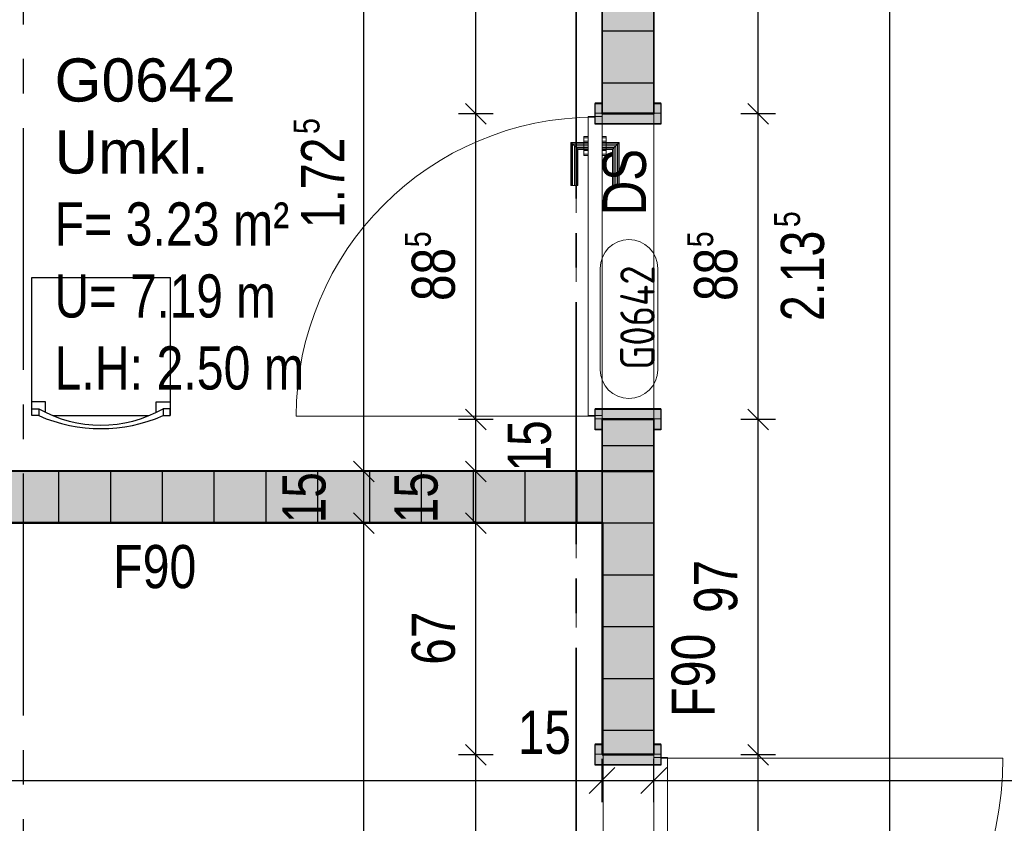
# Model space of a CAD drawing. Header units: metres. Extents: x 29.9 to 45.4, y 22.2 to 35.7.
# Tile 34 of 41: x 40.3 to 43.2, y 27.1 to 29.4. Entities that reach past the tile are written whole.
import ezdxf

# ---------------------------------------------------------------- set-up
doc = ezdxf.new("R2010")
doc.units = ezdxf.units.M
for name, pattern in [('_Rasterlinie_', [0.0075, 0.004, -0.001, 0.0015, -0.001]), ('IMPORT-STRICHPUNKT2_S5 _5_', [1, 0.7, -0.1, 0.1, -0.1]), ('IMPORT-VERDECKT2_S2 _5_', [0.55, 0.3, -0.25])]:
    doc.linetypes.add(name, pattern=pattern)
doc.layers.add('1233-X-Ref ARC-BTG_00_dwg', color=7, linetype='Continuous', lineweight=5, true_color=0x767676)
doc.layers.add('Tür', color=1, linetype='Continuous', lineweight=25, true_color=0xff0000)
for name, color, linetype, lineweight in [('A-DOOR', 7, 'Continuous', 9), ('A-FLOR', 7, 'Continuous', 9), ('A-WALL', 7, 'Continuous', 9), ('Achsen', 7, 'Continuous', 25), ('Möbel lose _GR relevant_', 7, 'IMPORT-VERDECKT2_S2 _5_', 25), ('Raumbeschriftung', 7, 'Continuous', 25), ('S-GRID', 7, 'Continuous', 5), ('Wand Trockenbau', 7, 'Continuous', 25)]:
    doc.layers.add(name, color=color, linetype=linetype, lineweight=lineweight)
doc.styles.add('Arial', font='arial.ttf', dxfattribs={"width": 0.8, "height": 0.125})
doc.styles.add('Arial_1', font='arial.ttf', dxfattribs={"width": 0.79, "height": 0.125})
doc.styles.add('Arial_11', font='arial.ttf', dxfattribs={"width": 0.76, "height": 0.125})
doc.styles.add('Arial_13', font='arial.ttf', dxfattribs={"width": 0.77, "height": 0.125})
doc.styles.add('Arial_14', font='arial.ttf', dxfattribs={"width": 0.79, "height": 0.075})
doc.styles.add('Arial_4', font='arial.ttf', dxfattribs={"height": 0.125})
doc.styles.add('ISOCP_1', font='isocp___.ttf', dxfattribs={"width": 0.91, "height": 0.1})

# ---------------------------------------------------------------- blocks, each defined once
blk = doc.blocks.new('Family - Trockenbauwand-2514169-OKFFB EG - G0641-Rö-für Ausschreibung')
at = {"layer": 'A-WALL', "lineweight": 35}
for p, q in [((1.873, 0.15), (0, 0.15)), ((0, 0.15), (0, 0)), ((1.873, 0), (1.873, 0.15)), ((0, 0), (1.873, 0))]:
    blk.add_line(p, q, dxfattribs=at)
blk = doc.blocks.new('DirectShape - GSKKBA-5M GG-- 000V21-260422-2514241-OKFFB EG - G0641-Rö-für Ausschreibung')
at = {"layer": 'A-DOOR'}
for p, q in [((0.8, 0.2387), (0.8, 0.24)), ((0.8, 0.24), (0.8, 0.2387)), ((0.925, 0.24), (0.8, 0.24)), ((0.8, 0.235), (0.8, 0.2387)), ((0.8, 0.2387), (0.8, 0.235)), ((0.9237, 0.2387), (0.8, 0.2387)), ((0.9237, 0.2387), (0.8, 0.2387)), ((0.8, 0.23), (0.8, 0.235)), ((0.8, 0.235), (0.8, 0.23)), ((0.92, 0.235), (0.8, 0.235)), ((0.92, 0.235), (0.8, 0.235)), ((0.8, 0.225), (0.8, 0.23)), ((0.8, 0.23), (0.8, 0.225)), ((0.8, 0.23), (0.915, 0.23)), ((0.915, 0.23), (0.8, 0.23)), ((0.91, 0.225), (0.915, 0.23)), ((0.915, 0.23), (0.91, 0.225)), ((0.92, 0.235), (0.915, 0.23)), ((0.915, 0.23), (0.92, 0.235)), ((0.915, 0.23), (0.915, 0.19)), ((0.915, 0.19), (0.915, 0.23)), ((0.9237, 0.2387), (0.92, 0.235)), ((0.92, 0.235), (0.9237, 0.2387)), ((0.92, 0.19), (0.92, 0.235)), ((0.92, 0.19), (0.92, 0.235)), ((0.925, 0.24), (0.9237, 0.2387)), ((0.9237, 0.2387), (0.925, 0.24)), ((0.9237, 0.19), (0.9237, 0.2387)), ((0.9237, 0.19), (0.9237, 0.2387)), ((0.925, 0.19), (0.925, 0.24)), ((0.8, 0.225), (0.8, 0.2213)), ((0.8, 0.2213), (0.8, 0.225)), ((0.91, 0.225), (0.8, 0.225)), ((0.91, 0.225), (0.8, 0.225)), ((0.8, 0.2213), (0.8, 0.22)), ((0.8, 0.22), (0.8, 0.2213)), ((0.9063, 0.2213), (0.8, 0.2213)), ((0.9063, 0.2213), (0.8, 0.2213)), ((0.905, 0.22), (0.8, 0.22)), ((0.8912, 0.2025), (0.8875, 0.2025)), ((0.8875, 0.2025), (0.8912, 0.2025)), ((0.8875, 0.2025), (0.8875, 0.19)), ((0.8912, 0.2025), (0.8875, 0.2025)), ((0.8875, 0.2025), (0.8912, 0.2025)), ((0.8875, 0.2025), (0.8875, 0.19)), ((0.9013, 0.2025), (0.8912, 0.2025)), ((0.8912, 0.2025), (0.9013, 0.2025)), ((0.8912, 0.2025), (0.8912, 0.19)), ((0.8912, 0.2025), (0.8912, 0.19)), ((0.9013, 0.2025), (0.8912, 0.2025)), ((0.8912, 0.2025), (0.9013, 0.2025)), ((0.8912, 0.2025), (0.8912, 0.19)), ((0.8912, 0.2025), (0.8912, 0.19)), ((0.915, 0.2025), (0.9013, 0.2025)), ((0.9013, 0.2025), (0.915, 0.2025)), ((0.9013, 0.2025), (0.9013, 0.19)), ((0.9013, 0.2025), (0.9013, 0.19)), ((0.915, 0.2025), (0.9013, 0.2025)), ((0.9013, 0.2025), (0.915, 0.2025)), ((0.9013, 0.2025), (0.9013, 0.19)), ((0.9013, 0.2025), (0.9013, 0.19)), ((0.905, 0.22), (0.9063, 0.2213)), ((0.9063, 0.2213), (0.905, 0.22)), ((0.905, 0.19), (0.905, 0.22)), ((0.9063, 0.2213), (0.91, 0.225)), ((0.91, 0.225), (0.9063, 0.2213)), ((0.9063, 0.19), (0.9063, 0.2213)), ((0.9063, 0.19), (0.9063, 0.2213)), ((0.91, 0.19), (0.91, 0.225)), ((0.91, 0.19), (0.91, 0.225)), ((0.9288, 0.2025), (0.915, 0.2025)), ((0.915, 0.2025), (0.9288, 0.2025)), ((0.915, 0.2025), (0.915, 0.19)), ((0.915, 0.2025), (0.915, 0.19)), ((0.9288, 0.2025), (0.915, 0.2025)), ((0.915, 0.2025), (0.9288, 0.2025)), ((0.915, 0.2025), (0.915, 0.19)), ((0.915, 0.2025), (0.915, 0.19)), ((0.9388, 0.2025), (0.9288, 0.2025)), ((0.9288, 0.2025), (0.9388, 0.2025)), ((0.9288, 0.2025), (0.9288, 0.19)), ((0.9288, 0.2025), (0.9288, 0.19)), ((0.9388, 0.2025), (0.9288, 0.2025)), ((0.9288, 0.2025), (0.9388, 0.2025)), ((0.9288, 0.2025), (0.9288, 0.19)), ((0.9288, 0.2025), (0.9288, 0.19)), ((0.9388, 0.2025), (0.9425, 0.2025)), ((0.9425, 0.2025), (0.9388, 0.2025)), ((0.9388, 0.19), (0.9388, 0.2025)), ((0.9388, 0.2025), (0.9388, 0.19)), ((0.9388, 0.2025), (0.9425, 0.2025)), ((0.9425, 0.2025), (0.9388, 0.2025)), ((0.9388, 0.19), (0.9388, 0.2025)), ((0.9388, 0.2025), (0.9388, 0.19)), ((0.9425, 0.2025), (0.9425, 0.19)), ((0.9425, 0.2025), (0.9425, 0.19)), ((1, 0.19), (0.01, 0.19)), ((0.01, 0.19), (0.01, 0.15)), ((0.01, 0.19), (0.01, 0.15)), ((1, 0.19), (0.01, 0.19)), ((0.8912, 0.19), (0.8875, 0.19)), ((0.8875, 0.19), (0.8912, 0.19)), ((0.8912, 0.19), (0.8875, 0.19)), ((0.8875, 0.19), (0.8912, 0.19)), ((0.9013, 0.19), (0.8912, 0.19)), ((0.8912, 0.19), (0.9013, 0.19)), ((0.9013, 0.19), (0.8912, 0.19)), ((0.8912, 0.19), (0.9013, 0.19)), ((0.915, 0.19), (0.9013, 0.19)), ((0.9013, 0.19), (0.915, 0.19)), ((0.915, 0.19), (0.9013, 0.19)), ((0.9013, 0.19), (0.915, 0.19)), ((0.9063, 0.19), (0.905, 0.19)), ((0.905, 0.19), (0.9063, 0.19)), ((0.91, 0.19), (0.9063, 0.19)), ((0.9063, 0.19), (0.91, 0.19)), ((0.915, 0.19), (0.91, 0.19)), ((0.91, 0.19), (0.915, 0.19)), ((0.92, 0.19), (0.915, 0.19)), ((0.915, 0.19), (0.92, 0.19)), ((0.9288, 0.19), (0.915, 0.19)), ((0.915, 0.19), (0.9288, 0.19)), ((0.9288, 0.19), (0.915, 0.19)), ((0.915, 0.19), (0.9288, 0.19)), ((0.92, 0.19), (0.9237, 0.19)), ((0.9237, 0.19), (0.92, 0.19)), ((0.9237, 0.19), (0.925, 0.19)), ((0.925, 0.19), (0.9237, 0.19)), ((0.9288, 0.19), (0.9388, 0.19)), ((0.9388, 0.19), (0.9288, 0.19)), ((0.9288, 0.19), (0.9388, 0.19)), ((0.9388, 0.19), (0.9288, 0.19)), ((0.9388, 0.19), (0.9425, 0.19)), ((0.9425, 0.19), (0.9388, 0.19)), ((0.9388, 0.19), (0.9425, 0.19)), ((0.9425, 0.19), (0.9388, 0.19)), ((1, 0.15), (1, 0.19)), ((1, 0.19), (1, 0.15)), ((0, 0.17), (-0.03, 0.17)), ((-0.03, 0.17), (-0.03, 0.15)), ((-0.03, 0.15), (-0.03, 0.17)), ((0, 0.17), (-0.03, 0.17)), ((-0.03, 0.15), (0, 0.15)), ((-0.03, 0.15), (0, 0.15)), ((0, 0.15), (0, 0.17)), ((0, 0.15), (0, 0.17)), ((0.03, 0.17), (0, 0.17)), ((0, 0.17), (0, -0.02)), ((0, 0.17), (0, -0.02)), ((0.03, 0.17), (0, 0.17)), ((0.01, 0.15), (1, 0.15)), ((0.01, 0.15), (1, 0.15)), ((0.03, -0.02), (0.03, 0.17)), ((0.03, 0.17), (0.03, -0.02)), ((0.8912, 0.15), (0.8875, 0.15)), ((0.8875, 0.15), (0.8912, 0.15)), ((0.8875, 0.15), (0.8875, 0.1375)), ((0.8912, 0.15), (0.8875, 0.15)), ((0.8875, 0.15), (0.8912, 0.15)), ((0.8875, 0.15), (0.8875, 0.1375)), ((0.9013, 0.15), (0.8912, 0.15)), ((0.8912, 0.15), (0.9013, 0.15)), ((0.8912, 0.15), (0.8912, 0.1375)), ((0.8912, 0.15), (0.8912, 0.1375)), ((0.9013, 0.15), (0.8912, 0.15)), ((0.8912, 0.15), (0.9013, 0.15)), ((0.8912, 0.15), (0.8912, 0.1375)), ((0.8912, 0.15), (0.8912, 0.1375)), ((0.915, 0.15), (0.9013, 0.15)), ((0.9013, 0.15), (0.915, 0.15)), ((0.9013, 0.15), (0.9013, 0.1375)), ((0.9013, 0.15), (0.9013, 0.1375)), ((0.915, 0.15), (0.9013, 0.15)), ((0.9013, 0.15), (0.915, 0.15)), ((0.9013, 0.15), (0.9013, 0.1375)), ((0.9013, 0.15), (0.9013, 0.1375)), ((0.9063, 0.15), (0.905, 0.15)), ((0.905, 0.15), (0.9063, 0.15)), ((0.905, 0.12), (0.905, 0.15)), ((0.91, 0.15), (0.9063, 0.15)), ((0.9063, 0.15), (0.91, 0.15)), ((0.9063, 0.1187), (0.9063, 0.15)), ((0.9063, 0.1187), (0.9063, 0.15)), ((0.91, 0.15), (0.915, 0.15)), ((0.915, 0.15), (0.91, 0.15)), ((0.91, 0.115), (0.91, 0.15)), ((0.91, 0.115), (0.91, 0.15)), ((0.9288, 0.15), (0.915, 0.15)), ((0.915, 0.15), (0.9288, 0.15)), ((0.915, 0.15), (0.915, 0.1375)), ((0.915, 0.15), (0.915, 0.1375)), ((0.9288, 0.15), (0.915, 0.15)), ((0.915, 0.15), (0.9288, 0.15)), ((0.915, 0.15), (0.915, 0.1375)), ((0.915, 0.15), (0.915, 0.1375)), ((0.915, 0.15), (0.92, 0.15)), ((0.92, 0.15), (0.915, 0.15)), ((0.915, 0.15), (0.915, 0.11)), ((0.915, 0.11), (0.915, 0.15)), ((0.92, 0.15), (0.9237, 0.15)), ((0.9237, 0.15), (0.92, 0.15)), ((0.92, 0.105), (0.92, 0.15)), ((0.92, 0.105), (0.92, 0.15)), ((0.9237, 0.15), (0.925, 0.15)), ((0.925, 0.15), (0.9237, 0.15)), ((0.9237, 0.1013), (0.9237, 0.15)), ((0.9237, 0.1013), (0.9237, 0.15)), ((0.925, 0.1), (0.925, 0.15)), ((0.9388, 0.15), (0.9288, 0.15)), ((0.9288, 0.15), (0.9388, 0.15)), ((0.9288, 0.15), (0.9288, 0.1375)), ((0.9288, 0.15), (0.9288, 0.1375)), ((0.9388, 0.15), (0.9288, 0.15)), ((0.9288, 0.15), (0.9388, 0.15)), ((0.9288, 0.15), (0.9288, 0.1375)), ((0.9288, 0.15), (0.9288, 0.1375)), ((0.9425, 0.15), (0.9388, 0.15)), ((0.9388, 0.15), (0.9425, 0.15)), ((0.9388, 0.1375), (0.9388, 0.15)), ((0.9388, 0.15), (0.9388, 0.1375)), ((0.9425, 0.15), (0.9388, 0.15)), ((0.9388, 0.15), (0.9425, 0.15)), ((0.9388, 0.1375), (0.9388, 0.15)), ((0.9388, 0.15), (0.9388, 0.1375)), ((0.9425, 0.15), (0.9425, 0.1375)), ((0.9425, 0.15), (0.9425, 0.1375)), ((1.01, 0.17), (0.98, 0.17)), ((0.98, 0.17), (0.98, -0.02)), ((0.98, 0.17), (0.98, -0.02)), ((1.01, 0.17), (0.98, 0.17)), ((1.04, 0.17), (1.01, 0.17)), ((1.01, 0.17), (1.01, 0.15)), ((1.01, 0.17), (1.01, 0.15)), ((1.04, 0.17), (1.01, 0.17)), ((1.01, -0.02), (1.01, 0.17)), ((1.01, 0.17), (1.01, -0.02)), ((1.01, 0.15), (1.04, 0.15)), ((1.01, 0.15), (1.04, 0.15)), ((1.04, 0.15), (1.04, 0.17)), ((1.04, 0.17), (1.04, 0.15)), ((0.8, 0.1187), (0.8, 0.12)), ((0.8, 0.12), (0.8, 0.1187)), ((0.8, 0.12), (0.905, 0.12)), ((0.8, 0.115), (0.8, 0.1187)), ((0.8, 0.1187), (0.8, 0.115)), ((0.8, 0.1187), (0.9063, 0.1187)), ((0.8, 0.1187), (0.9063, 0.1187)), ((0.8, 0.11), (0.8, 0.115)), ((0.8, 0.115), (0.8, 0.11)), ((0.8, 0.115), (0.91, 0.115)), ((0.8, 0.115), (0.91, 0.115)), ((0.8912, 0.1375), (0.8875, 0.1375)), ((0.8875, 0.1375), (0.8912, 0.1375)), ((0.8912, 0.1375), (0.8875, 0.1375)), ((0.8875, 0.1375), (0.8912, 0.1375)), ((0.9013, 0.1375), (0.8912, 0.1375)), ((0.8912, 0.1375), (0.9013, 0.1375)), ((0.9013, 0.1375), (0.8912, 0.1375)), ((0.8912, 0.1375), (0.9013, 0.1375)), ((0.915, 0.1375), (0.9013, 0.1375)), ((0.9013, 0.1375), (0.915, 0.1375)), ((0.915, 0.1375), (0.9013, 0.1375)), ((0.9013, 0.1375), (0.915, 0.1375)), ((0.9063, 0.1187), (0.905, 0.12)), ((0.905, 0.12), (0.9063, 0.1187)), ((0.91, 0.115), (0.9063, 0.1187)), ((0.9063, 0.1187), (0.91, 0.115)), ((0.915, 0.11), (0.91, 0.115)), ((0.91, 0.115), (0.915, 0.11)), ((0.9288, 0.1375), (0.915, 0.1375)), ((0.915, 0.1375), (0.9288, 0.1375)), ((0.9288, 0.1375), (0.915, 0.1375)), ((0.915, 0.1375), (0.9288, 0.1375)), ((0.9388, 0.1375), (0.9288, 0.1375)), ((0.9288, 0.1375), (0.9388, 0.1375)), ((0.9388, 0.1375), (0.9288, 0.1375)), ((0.9288, 0.1375), (0.9388, 0.1375)), ((0.9388, 0.1375), (0.9425, 0.1375)), ((0.9425, 0.1375), (0.9388, 0.1375)), ((0.9388, 0.1375), (0.9425, 0.1375)), ((0.9425, 0.1375), (0.9388, 0.1375)), ((0.8, 0.105), (0.8, 0.11)), ((0.8, 0.11), (0.8, 0.105)), ((0.915, 0.11), (0.8, 0.11)), ((0.8, 0.11), (0.915, 0.11)), ((0.8, 0.105), (0.8, 0.1013)), ((0.8, 0.1013), (0.8, 0.105)), ((0.8, 0.105), (0.92, 0.105)), ((0.8, 0.105), (0.92, 0.105)), ((0.8, 0.1013), (0.8, 0.1)), ((0.8, 0.1), (0.8, 0.1013)), ((0.8, 0.1013), (0.9237, 0.1013)), ((0.8, 0.1013), (0.9237, 0.1013)), ((0.8, 0.1), (0.925, 0.1)), ((0.915, 0.11), (0.92, 0.105)), ((0.92, 0.105), (0.915, 0.11)), ((0.92, 0.105), (0.9237, 0.1013)), ((0.9237, 0.1013), (0.92, 0.105)), ((0.9237, 0.1013), (0.925, 0.1)), ((0.925, 0.1), (0.9237, 0.1013)), ((0, 0), (-0.03, 0)), ((-0.03, 0), (-0.03, -0.02)), ((-0.03, -0.02), (-0.03, 0)), ((0, 0), (-0.03, 0)), ((0, -0.02), (0, 0)), ((0, -0.02), (0, 0)), ((1.04, 0), (1.01, 0)), ((1.01, 0), (1.01, -0.02)), ((1.01, 0), (1.01, -0.02)), ((1.04, 0), (1.01, 0)), ((1.04, -0.02), (1.04, 0)), ((-0.03, -0.02), (0, -0.02)), ((-0.03, -0.02), (0, -0.02)), ((0, -0.02), (0.03, -0.02)), ((0, -0.02), (0.03, -0.02)), ((0.98, -0.02), (1.01, -0.02)), ((0.98, -0.02), (1.01, -0.02)), ((1.01, -0.02), (1.04, -0.02)), ((1.01, -0.02), (1.04, -0.02)), ((1.04, 0), (1.04, -0.02))]:
    blk.add_line(p, q, dxfattribs=at)
blk = doc.blocks.new('DirectShape - G0643-2514242-OKFFB EG - G0641-Rö-für Ausschreibung')
blk.add_blockref('DirectShape - GSKKBA-5M GG-- 000V21-260422-2514241-OKFFB EG - G0641-Rö-für Ausschreibung', (0, 0))
blk = doc.blocks.new('Family - Trockenbauwand-2514969-OKFFB EG - G0641-Rö-für Ausschreibung')
at = {"layer": 'A-WALL', "lineweight": 35}
for p, q in [((0.82, 0.15), (0, 0.15)), ((0, 0.15), (0, 0)), ((0.82, 0), (0.82, 0.15)), ((0, 0), (0.82, 0))]:
    blk.add_line(p, q, dxfattribs=at)
blk = doc.blocks.new('Family - Trockenbauwand-2515077-OKFFB EG - G0641-Rö-für Ausschreibung')
at = {"layer": 'A-WALL', "lineweight": 35}
for p, q in [((0.689, 0.15), (0, 0.15)), ((0, 0.15), (0, 0)), ((0.689, 0), (0.689, 0.15)), ((1.574, 0.15), (1.574, 0)), ((1.724, 0.15), (1.574, 0.15)), ((1.724, 0), (1.724, 0.15)), ((0, 0), (0.689, 0)), ((1.574, 0), (1.724, 0))]:
    blk.add_line(p, q, dxfattribs=at)
blk = doc.blocks.new('Family - Innenausbau-2515431-OKFFB EG - G0641-Rö-für Ausschreibung')
at = {"layer": 'A-FLOR'}
for p, q in [((11.5, 20), (11.5, 12.4376)), ((11.5, 12.4376), (11.5, 20)), ((11.35, 18.685), (11.35, 17.8)), ((11.35, 17.8), (11.35, 18.685)), ((11.5, 18.685), (11.35, 18.685)), ((11.35, 18.685), (11.5, 18.685)), ((11.5, 17.8), (11.5, 18.685)), ((11.5, 18.685), (11.5, 17.8)), ((11.35, 17.8), (11.5, 17.8)), ((11.5, 17.8), (11.35, 17.8))]:
    blk.add_line(p, q, dxfattribs=at)
blk = doc.blocks.new('DirectShape - GSKKBA-5M GG-- 000V21-260422-2515535-OKFFB EG - G0641-Rö-für Ausschreibung')
at = {"layer": 'A-DOOR'}
for p, q in [((0.675, 0.2387), (0.675, 0.24)), ((0.675, 0.24), (0.675, 0.2387)), ((0.8, 0.24), (0.675, 0.24)), ((0.675, 0.235), (0.675, 0.2387)), ((0.675, 0.2387), (0.675, 0.235)), ((0.7987, 0.2387), (0.675, 0.2387)), ((0.7987, 0.2387), (0.675, 0.2387)), ((0.675, 0.23), (0.675, 0.235)), ((0.675, 0.235), (0.675, 0.23)), ((0.795, 0.235), (0.675, 0.235)), ((0.795, 0.235), (0.675, 0.235)), ((0.675, 0.225), (0.675, 0.23)), ((0.675, 0.23), (0.675, 0.225)), ((0.675, 0.23), (0.79, 0.23)), ((0.79, 0.23), (0.675, 0.23)), ((0.785, 0.225), (0.79, 0.23)), ((0.79, 0.23), (0.785, 0.225)), ((0.795, 0.235), (0.79, 0.23)), ((0.79, 0.23), (0.795, 0.235)), ((0.79, 0.23), (0.79, 0.19)), ((0.79, 0.19), (0.79, 0.23)), ((0.7987, 0.2387), (0.795, 0.235)), ((0.795, 0.235), (0.7987, 0.2387)), ((0.795, 0.19), (0.795, 0.235)), ((0.795, 0.19), (0.795, 0.235)), ((0.8, 0.24), (0.7987, 0.2387)), ((0.7987, 0.2387), (0.8, 0.24)), ((0.7987, 0.19), (0.7987, 0.2387)), ((0.7987, 0.19), (0.7987, 0.2387)), ((0.8, 0.19), (0.8, 0.24)), ((0.675, 0.225), (0.675, 0.2213)), ((0.675, 0.2213), (0.675, 0.225)), ((0.785, 0.225), (0.675, 0.225)), ((0.785, 0.225), (0.675, 0.225)), ((0.675, 0.2213), (0.675, 0.22)), ((0.675, 0.22), (0.675, 0.2213)), ((0.7813, 0.2213), (0.675, 0.2213)), ((0.7813, 0.2213), (0.675, 0.2213)), ((0.78, 0.22), (0.675, 0.22)), ((0.7662, 0.2025), (0.7625, 0.2025)), ((0.7625, 0.2025), (0.7662, 0.2025)), ((0.7625, 0.2025), (0.7625, 0.19)), ((0.7662, 0.2025), (0.7625, 0.2025)), ((0.7625, 0.2025), (0.7662, 0.2025)), ((0.7625, 0.2025), (0.7625, 0.19)), ((0.7762, 0.2025), (0.7662, 0.2025)), ((0.7662, 0.2025), (0.7762, 0.2025)), ((0.7662, 0.2025), (0.7662, 0.19)), ((0.7662, 0.2025), (0.7662, 0.19)), ((0.7762, 0.2025), (0.7662, 0.2025)), ((0.7662, 0.2025), (0.7762, 0.2025)), ((0.7662, 0.2025), (0.7662, 0.19)), ((0.7662, 0.2025), (0.7662, 0.19)), ((0.79, 0.2025), (0.7762, 0.2025)), ((0.7762, 0.2025), (0.79, 0.2025)), ((0.7762, 0.2025), (0.7762, 0.19)), ((0.7762, 0.2025), (0.7762, 0.19)), ((0.79, 0.2025), (0.7762, 0.2025)), ((0.7762, 0.2025), (0.79, 0.2025)), ((0.7762, 0.2025), (0.7762, 0.19)), ((0.7762, 0.2025), (0.7762, 0.19)), ((0.78, 0.22), (0.7813, 0.2213)), ((0.7813, 0.2213), (0.78, 0.22)), ((0.78, 0.19), (0.78, 0.22)), ((0.7813, 0.2213), (0.785, 0.225)), ((0.785, 0.225), (0.7813, 0.2213)), ((0.7813, 0.19), (0.7813, 0.2213)), ((0.7813, 0.19), (0.7813, 0.2213)), ((0.785, 0.19), (0.785, 0.225)), ((0.785, 0.19), (0.785, 0.225)), ((0.8037, 0.2025), (0.79, 0.2025)), ((0.79, 0.2025), (0.8037, 0.2025)), ((0.79, 0.2025), (0.79, 0.19)), ((0.79, 0.2025), (0.79, 0.19)), ((0.8037, 0.2025), (0.79, 0.2025)), ((0.79, 0.2025), (0.8037, 0.2025)), ((0.79, 0.2025), (0.79, 0.19)), ((0.79, 0.2025), (0.79, 0.19)), ((0.8138, 0.2025), (0.8037, 0.2025)), ((0.8037, 0.2025), (0.8138, 0.2025)), ((0.8037, 0.2025), (0.8037, 0.19)), ((0.8037, 0.2025), (0.8037, 0.19)), ((0.8138, 0.2025), (0.8037, 0.2025)), ((0.8037, 0.2025), (0.8138, 0.2025)), ((0.8037, 0.2025), (0.8037, 0.19)), ((0.8037, 0.2025), (0.8037, 0.19)), ((0.8138, 0.2025), (0.8175, 0.2025)), ((0.8175, 0.2025), (0.8138, 0.2025)), ((0.8138, 0.19), (0.8138, 0.2025)), ((0.8138, 0.2025), (0.8138, 0.19)), ((0.8138, 0.2025), (0.8175, 0.2025)), ((0.8175, 0.2025), (0.8138, 0.2025)), ((0.8138, 0.19), (0.8138, 0.2025)), ((0.8138, 0.2025), (0.8138, 0.19)), ((0.8175, 0.2025), (0.8175, 0.19)), ((0.8175, 0.2025), (0.8175, 0.19)), ((0.875, 0.19), (0.01, 0.19)), ((0.01, 0.19), (0.01, 0.15)), ((0.01, 0.19), (0.01, 0.15)), ((0.875, 0.19), (0.01, 0.19)), ((0.7662, 0.19), (0.7625, 0.19)), ((0.7625, 0.19), (0.7662, 0.19)), ((0.7662, 0.19), (0.7625, 0.19)), ((0.7625, 0.19), (0.7662, 0.19)), ((0.7762, 0.19), (0.7662, 0.19)), ((0.7662, 0.19), (0.7762, 0.19)), ((0.7762, 0.19), (0.7662, 0.19)), ((0.7662, 0.19), (0.7762, 0.19)), ((0.79, 0.19), (0.7762, 0.19)), ((0.7762, 0.19), (0.79, 0.19)), ((0.79, 0.19), (0.7762, 0.19)), ((0.7762, 0.19), (0.79, 0.19)), ((0.7813, 0.19), (0.78, 0.19)), ((0.78, 0.19), (0.7813, 0.19)), ((0.785, 0.19), (0.7813, 0.19)), ((0.7813, 0.19), (0.785, 0.19)), ((0.79, 0.19), (0.785, 0.19)), ((0.785, 0.19), (0.79, 0.19)), ((0.795, 0.19), (0.79, 0.19)), ((0.79, 0.19), (0.795, 0.19)), ((0.8037, 0.19), (0.79, 0.19)), ((0.79, 0.19), (0.8037, 0.19)), ((0.8037, 0.19), (0.79, 0.19)), ((0.79, 0.19), (0.8037, 0.19)), ((0.795, 0.19), (0.7987, 0.19)), ((0.7987, 0.19), (0.795, 0.19)), ((0.7987, 0.19), (0.8, 0.19)), ((0.8, 0.19), (0.7987, 0.19)), ((0.8037, 0.19), (0.8138, 0.19)), ((0.8138, 0.19), (0.8037, 0.19)), ((0.8037, 0.19), (0.8138, 0.19)), ((0.8138, 0.19), (0.8037, 0.19)), ((0.8138, 0.19), (0.8175, 0.19)), ((0.8175, 0.19), (0.8138, 0.19)), ((0.8138, 0.19), (0.8175, 0.19)), ((0.8175, 0.19), (0.8138, 0.19)), ((0.875, 0.15), (0.875, 0.19)), ((0.875, 0.19), (0.875, 0.15)), ((0, 0.17), (-0.03, 0.17)), ((-0.03, 0.17), (-0.03, 0.15)), ((-0.03, 0.15), (-0.03, 0.17)), ((0, 0.17), (-0.03, 0.17)), ((-0.03, 0.15), (0, 0.15)), ((-0.03, 0.15), (0, 0.15)), ((0.03, 0.17), (0, 0.17)), ((0, 0.17), (0, -0.02)), ((0, 0.17), (0, -0.02)), ((0.03, 0.17), (0, 0.17)), ((0, 0.15), (0, 0.17)), ((0, 0.15), (0, 0.17)), ((0.01, 0.15), (0.875, 0.15)), ((0.01, 0.15), (0.875, 0.15)), ((0.03, -0.02), (0.03, 0.17)), ((0.03, 0.17), (0.03, -0.02)), ((0.7662, 0.15), (0.7625, 0.15)), ((0.7625, 0.15), (0.7662, 0.15)), ((0.7625, 0.15), (0.7625, 0.1375)), ((0.7662, 0.15), (0.7625, 0.15)), ((0.7625, 0.15), (0.7662, 0.15)), ((0.7625, 0.15), (0.7625, 0.1375)), ((0.7762, 0.15), (0.7662, 0.15)), ((0.7662, 0.15), (0.7762, 0.15)), ((0.7662, 0.15), (0.7662, 0.1375)), ((0.7662, 0.15), (0.7662, 0.1375)), ((0.7762, 0.15), (0.7662, 0.15)), ((0.7662, 0.15), (0.7762, 0.15)), ((0.7662, 0.15), (0.7662, 0.1375)), ((0.7662, 0.15), (0.7662, 0.1375)), ((0.79, 0.15), (0.7762, 0.15)), ((0.7762, 0.15), (0.79, 0.15)), ((0.7762, 0.15), (0.7762, 0.1375)), ((0.7762, 0.15), (0.7762, 0.1375)), ((0.79, 0.15), (0.7762, 0.15)), ((0.7762, 0.15), (0.79, 0.15)), ((0.7762, 0.15), (0.7762, 0.1375)), ((0.7762, 0.15), (0.7762, 0.1375)), ((0.7813, 0.15), (0.78, 0.15)), ((0.78, 0.15), (0.7813, 0.15)), ((0.78, 0.12), (0.78, 0.15)), ((0.785, 0.15), (0.7813, 0.15)), ((0.7813, 0.15), (0.785, 0.15)), ((0.7813, 0.1187), (0.7813, 0.15)), ((0.7813, 0.1187), (0.7813, 0.15)), ((0.785, 0.15), (0.79, 0.15)), ((0.79, 0.15), (0.785, 0.15)), ((0.785, 0.115), (0.785, 0.15)), ((0.785, 0.115), (0.785, 0.15)), ((0.8037, 0.15), (0.79, 0.15)), ((0.79, 0.15), (0.8037, 0.15)), ((0.79, 0.15), (0.79, 0.1375)), ((0.79, 0.15), (0.79, 0.1375)), ((0.8037, 0.15), (0.79, 0.15)), ((0.79, 0.15), (0.8037, 0.15)), ((0.79, 0.15), (0.79, 0.1375)), ((0.79, 0.15), (0.79, 0.1375)), ((0.79, 0.15), (0.795, 0.15)), ((0.795, 0.15), (0.79, 0.15)), ((0.79, 0.15), (0.79, 0.11)), ((0.79, 0.11), (0.79, 0.15)), ((0.795, 0.15), (0.7987, 0.15)), ((0.7987, 0.15), (0.795, 0.15)), ((0.795, 0.105), (0.795, 0.15)), ((0.795, 0.105), (0.795, 0.15)), ((0.7987, 0.15), (0.8, 0.15)), ((0.8, 0.15), (0.7987, 0.15)), ((0.7987, 0.1013), (0.7987, 0.15)), ((0.7987, 0.1013), (0.7987, 0.15)), ((0.8, 0.1), (0.8, 0.15)), ((0.8138, 0.15), (0.8037, 0.15)), ((0.8037, 0.15), (0.8138, 0.15)), ((0.8037, 0.15), (0.8037, 0.1375)), ((0.8037, 0.15), (0.8037, 0.1375)), ((0.8138, 0.15), (0.8037, 0.15)), ((0.8037, 0.15), (0.8138, 0.15)), ((0.8037, 0.15), (0.8037, 0.1375)), ((0.8037, 0.15), (0.8037, 0.1375)), ((0.8175, 0.15), (0.8138, 0.15)), ((0.8138, 0.15), (0.8175, 0.15)), ((0.8138, 0.1375), (0.8138, 0.15)), ((0.8138, 0.15), (0.8138, 0.1375)), ((0.8175, 0.15), (0.8138, 0.15)), ((0.8138, 0.15), (0.8175, 0.15)), ((0.8138, 0.1375), (0.8138, 0.15)), ((0.8138, 0.15), (0.8138, 0.1375)), ((0.8175, 0.15), (0.8175, 0.1375)), ((0.8175, 0.15), (0.8175, 0.1375)), ((0.885, 0.17), (0.855, 0.17)), ((0.855, 0.17), (0.855, -0.02)), ((0.855, 0.17), (0.855, -0.02)), ((0.885, 0.17), (0.855, 0.17)), ((0.915, 0.17), (0.885, 0.17)), ((0.885, 0.17), (0.885, 0.15)), ((0.885, 0.17), (0.885, 0.15)), ((0.915, 0.17), (0.885, 0.17)), ((0.885, -0.02), (0.885, 0.17)), ((0.885, 0.17), (0.885, -0.02)), ((0.885, 0.15), (0.915, 0.15)), ((0.885, 0.15), (0.915, 0.15)), ((0.915, 0.15), (0.915, 0.17)), ((0.915, 0.17), (0.915, 0.15)), ((0.675, 0.1187), (0.675, 0.12)), ((0.675, 0.12), (0.675, 0.1187)), ((0.675, 0.12), (0.78, 0.12)), ((0.675, 0.115), (0.675, 0.1187)), ((0.675, 0.1187), (0.675, 0.115)), ((0.675, 0.1187), (0.7813, 0.1187)), ((0.675, 0.1187), (0.7813, 0.1187)), ((0.675, 0.11), (0.675, 0.115)), ((0.675, 0.115), (0.675, 0.11)), ((0.675, 0.115), (0.785, 0.115)), ((0.675, 0.115), (0.785, 0.115)), ((0.7662, 0.1375), (0.7625, 0.1375)), ((0.7625, 0.1375), (0.7662, 0.1375)), ((0.7662, 0.1375), (0.7625, 0.1375)), ((0.7625, 0.1375), (0.7662, 0.1375)), ((0.7762, 0.1375), (0.7662, 0.1375)), ((0.7662, 0.1375), (0.7762, 0.1375)), ((0.7762, 0.1375), (0.7662, 0.1375)), ((0.7662, 0.1375), (0.7762, 0.1375)), ((0.79, 0.1375), (0.7762, 0.1375)), ((0.7762, 0.1375), (0.79, 0.1375)), ((0.79, 0.1375), (0.7762, 0.1375)), ((0.7762, 0.1375), (0.79, 0.1375)), ((0.7813, 0.1187), (0.78, 0.12)), ((0.78, 0.12), (0.7813, 0.1187)), ((0.785, 0.115), (0.7813, 0.1187)), ((0.7813, 0.1187), (0.785, 0.115)), ((0.79, 0.11), (0.785, 0.115)), ((0.785, 0.115), (0.79, 0.11)), ((0.8037, 0.1375), (0.79, 0.1375)), ((0.79, 0.1375), (0.8037, 0.1375)), ((0.8037, 0.1375), (0.79, 0.1375)), ((0.79, 0.1375), (0.8037, 0.1375)), ((0.8138, 0.1375), (0.8037, 0.1375)), ((0.8037, 0.1375), (0.8138, 0.1375)), ((0.8138, 0.1375), (0.8037, 0.1375)), ((0.8037, 0.1375), (0.8138, 0.1375)), ((0.8138, 0.1375), (0.8175, 0.1375)), ((0.8175, 0.1375), (0.8138, 0.1375)), ((0.8138, 0.1375), (0.8175, 0.1375)), ((0.8175, 0.1375), (0.8138, 0.1375)), ((0.675, 0.105), (0.675, 0.11)), ((0.675, 0.11), (0.675, 0.105)), ((0.79, 0.11), (0.675, 0.11)), ((0.675, 0.11), (0.79, 0.11)), ((0.675, 0.105), (0.675, 0.1013)), ((0.675, 0.1013), (0.675, 0.105)), ((0.675, 0.105), (0.795, 0.105)), ((0.675, 0.105), (0.795, 0.105)), ((0.675, 0.1013), (0.675, 0.1)), ((0.675, 0.1), (0.675, 0.1013)), ((0.675, 0.1013), (0.7987, 0.1013)), ((0.675, 0.1013), (0.7987, 0.1013)), ((0.675, 0.1), (0.8, 0.1)), ((0.79, 0.11), (0.795, 0.105)), ((0.795, 0.105), (0.79, 0.11)), ((0.795, 0.105), (0.7987, 0.1013)), ((0.7987, 0.1013), (0.795, 0.105)), ((0.7987, 0.1013), (0.8, 0.1)), ((0.8, 0.1), (0.7987, 0.1013)), ((0, 0), (-0.03, 0)), ((-0.03, 0), (-0.03, -0.02)), ((-0.03, -0.02), (-0.03, 0)), ((0, 0), (-0.03, 0)), ((0, -0.02), (0, 0)), ((0, -0.02), (0, 0)), ((0.915, 0), (0.885, 0)), ((0.885, 0), (0.885, -0.02)), ((0.885, 0), (0.885, -0.02)), ((0.915, 0), (0.885, 0)), ((0.915, -0.02), (0.915, 0)), ((-0.03, -0.02), (0, -0.02)), ((-0.03, -0.02), (0, -0.02)), ((0, -0.02), (0.03, -0.02)), ((0, -0.02), (0.03, -0.02)), ((0.855, -0.02), (0.885, -0.02)), ((0.855, -0.02), (0.885, -0.02)), ((0.885, -0.02), (0.915, -0.02)), ((0.885, -0.02), (0.915, -0.02)), ((0.915, 0), (0.915, -0.02))]:
    blk.add_line(p, q, dxfattribs=at)
blk = doc.blocks.new('DirectShape - G0642-2515536-OKFFB EG - G0641-Rö-für Ausschreibung')
blk.add_blockref('DirectShape - GSKKBA-5M GG-- 000V21-260422-2515535-OKFFB EG - G0641-Rö-für Ausschreibung', (0, 0))
blk = doc.blocks.new('Family - Innenausbau-2515899-OKFFB EG - G0641-Rö-für Ausschreibung')
at = {"layer": 'A-FLOR'}
for p, q in [((3.7538, 2.35), (0, 2.35)), ((0, 2.35), (3.7538, 2.35)), ((3.7538, 0.125), (3.7538, 2.35)), ((3.7538, 2.35), (3.7538, 0.125))]:
    blk.add_line(p, q, dxfattribs=at)
blk = doc.blocks.new('Family - Innenausbau-2516266-OKFFB EG - G0641-Rö-für Ausschreibung')
at = {"layer": 'A-FLOR'}
for p, q in [((0.148, 1.876), (0.148, 1.724)), ((0.148, 1.724), (0.148, 1.876)), ((1.033, 1.876), (0.148, 1.876)), ((0.148, 1.876), (1.033, 1.876)), ((1.033, 1.724), (1.033, 1.876)), ((1.033, 1.876), (1.033, 1.724)), ((1.873, 1.724), (0, 1.724)), ((0, 1.724), (1.873, 1.724)), ((0, 1.724), (0, 0)), ((0, 0), (0, 1.724)), ((0.148, 1.724), (1.033, 1.724)), ((1.033, 1.724), (0.148, 1.724)), ((1.873, 0), (1.873, 1.724)), ((1.873, 1.724), (1.873, 0)), ((0, 0), (1.873, 0)), ((1.873, 0), (0, 0))]:
    blk.add_line(p, q, dxfattribs=at)
blk = doc.blocks.new('GSKKBA-5M GG-- 000V21-260422_ifc-1-OKFFB EG - G0641-Rö-für Ausschreibung')
at = {"layer": 'A-DOOR', "lineweight": 9}
for name, p, rotation in [('DirectShape - G0642-2515536-OKFFB EG - G0641-Rö-für Ausschreibung', (42.175, 28.225), 90), ('DirectShape - G0643-2514242-OKFFB EG - G0641-Rö-für Ausschreibung', (42.025, 27.255), 270)]:
    blk.add_blockref(name, p, dxfattribs=dict(at, rotation=rotation))
at = {"layer": 'A-FLOR', "lineweight": 9}
for name, p in [('Family - Innenausbau-2515431-OKFFB EG - G0641-Rö-für Ausschreibung', (30.675, 10.425)), ('Family - Innenausbau-2516266-OKFFB EG - G0641-Rö-für Ausschreibung', (40.152, 28.075)), ('Family - Innenausbau-2515899-OKFFB EG - G0641-Rö-für Ausschreibung', (38.275, 25.575))]:
    blk.add_blockref(name, p, dxfattribs=at)
at = {"layer": 'A-WALL', "lineweight": 9, "rotation": 270}
for name, p in [('Family - Trockenbauwand-2515077-OKFFB EG - G0641-Rö-für Ausschreibung', (42.025, 29.799)), ('Family - Trockenbauwand-2514969-OKFFB EG - G0641-Rö-für Ausschreibung', (42.025, 28.075))]:
    blk.add_blockref(name, p, dxfattribs=at)
at = {"layer": 'A-WALL', "lineweight": 9}
blk.add_blockref('Family - Trockenbauwand-2514169-OKFFB EG - G0641-Rö-für Ausschreibung', (40.152, 27.925), dxfattribs=at)
blk = doc.blocks.new('1233-X-Ref ARC-BTG_00_dwg-10239373-OKFFB EG - G0641-Rö-für Ausschreibung')
at = {"layer": 'Tür', "lineweight": 9}
for points in [[(66.0036, 34.3387), (66.0036, 34.3987), (65.9836, 34.3987), (65.9836, 34.3687), (65.8336, 34.3687), (65.8336, 34.3987), (65.8136, 34.3987), (65.8136, 34.3387)], [(65.9836, 33.4537), (66.0036, 33.4537), (66.0036, 33.5137), (65.8136, 33.5137), (65.8136, 33.4537), (65.8336, 33.4537), (65.8336, 33.4837), (65.9836, 33.4837)], [(66.0036, 32.4837), (66.0036, 32.5437), (65.9836, 32.5437), (65.9836, 32.5137), (65.8336, 32.5137), (65.8336, 32.5437), (65.8136, 32.5437), (65.8136, 32.4837)]]:
    blk.add_hatch(color=7, dxfattribs=at).paths.add_polyline_path(points)
at = {"layer": 'Wand Trockenbau', "lineweight": 9, "true_color": 0x7f7f00}
h = blk.add_hatch(color=56, dxfattribs=at)
h.paths.add_polyline_path([(65.9836, 33.3337), (65.9836, 33.4837), (65.8336, 33.4837), (65.8336, 33.3337)])
h.paths.add_polyline_path([(65.8336, 34.3687), (65.9836, 34.3687), (65.9836, 35.0577), (65.8336, 35.0577)])
at = {"layer": 'Wand Trockenbau', "lineweight": 9, "true_color": 0xff7f7f}
blk.add_hatch(color=11, dxfattribs=at).paths.add_polyline_path([(63.9606, 33.1837), (65.8336, 33.1837), (65.8336, 33.3337), (63.9606, 33.3337)])
h = blk.add_hatch(color=11, dxfattribs=at)
h.paths.add_polyline_path([(65.9836, 30.5587), (65.9836, 31.5037), (65.8336, 31.5037), (65.8336, 30.9587), (65.9586, 30.9587), (65.9586, 30.5587)])
h.paths.add_polyline_path([(65.9836, 32.5137), (65.9836, 33.3337), (65.8336, 33.3337), (65.8336, 32.5137)])
at = {"layer": '1233-X-Ref ARC-BTG_00_dwg', "color": 7, "linetype": 'IMPORT-STRICHPUNKT2_S5 _5_', "lineweight": 25}
blk.add_line((64.1586, 40.3273), (64.1586, 28.1233), dxfattribs=at)
at = {"layer": '1233-X-Ref ARC-BTG_00_dwg', "color": 7, "lineweight": 25}
for p, q in [((65.4983, 34.3387), (65.4383, 34.3987)), ((66.3155, 34.3387), (66.2555, 34.3987)), ((65.4983, 33.4537), (65.4383, 33.5137)), ((66.3155, 33.4537), (66.2555, 33.5137)), ((65.174, 33.3037), (65.114, 33.3637)), ((65.4983, 33.3037), (65.4383, 33.3637)), ((65.174, 33.1537), (65.114, 33.2137)), ((65.4983, 33.1537), (65.4383, 33.2137)), ((65.4983, 32.4837), (65.4383, 32.5437)), ((66.3155, 32.4837), (66.2555, 32.5437)), ((65.7961, 32.4018), (65.8711, 32.4768)), ((65.9461, 32.4018), (66.0211, 32.4768))]:
    blk.add_line(p, q, dxfattribs=at)
at = {"layer": '1233-X-Ref ARC-BTG_00_dwg', "color": 7, "lineweight": 9}
for p, q in [((65.8281, 33.9213), (65.8281, 33.628)), ((65.9947, 33.9213), (65.9947, 33.628))]:
    blk.add_line(p, q, dxfattribs=at)
at = {"layer": '1233-X-Ref ARC-BTG_00_dwg', "color": 7, "lineweight": 25, "flags": 128}
for points in [[(65.144, 28.1233), (65.144, 28.1837), (65.144, 28.3337), (65.144, 30.6837), (65.144, 30.8337), (65.144, 33.1837), (65.144, 33.3337), (65.144, 35.0577), (65.144, 35.2097), (65.144, 38.3325), (65.144, 38.4845), (65.144, 40.0577), (65.144, 40.2097), (65.144, 40.3273)], [(65.4683, 31.5037), (65.4683, 32.5137), (65.4683, 33.1837), (65.4683, 33.3337), (65.4683, 33.4837), (65.4683, 34.3687), (65.4683, 35.0577), (65.4683, 35.2097), (65.4683, 36.5087), (65.4683, 37.8937), (65.4683, 38.0587), (65.4683, 38.3325), (65.4683, 38.4845), (65.4683, 38.8977), (65.4683, 39.9077), (65.4683, 40.0577), (65.4683, 40.2097), (65.4683, 40.3273)], [(66.2855, 28.1233), (66.2855, 28.9651), (66.2855, 29.9751), (66.2855, 31.5037), (66.2855, 32.5137), (66.2855, 33.4837), (66.2855, 34.3687), (66.2855, 35.6837), (66.2855, 35.8337), (66.2855, 36.5087), (66.2855, 37.8937), (66.2855, 38.8977), (66.2855, 39.9077), (66.2855, 40.3273)], [(66.6664, 28.1233), (66.6664, 35.6837), (66.6664, 35.8337), (66.6664, 40.3273)], [(65.5183, 34.3687), (65.4683, 34.3687), (65.4183, 34.3687)], [(66.3355, 34.3687), (66.2855, 34.3687), (66.2355, 34.3687)], [(65.5183, 33.4837), (65.4683, 33.4837), (65.4183, 33.4837)], [(66.3355, 33.4837), (66.2855, 33.4837), (66.2355, 33.4837)], [(65.194, 33.3337), (65.144, 33.3337), (65.094, 33.3337)], [(65.5183, 33.3337), (65.4683, 33.3337), (65.4183, 33.3337)], [(65.194, 33.1837), (65.144, 33.1837), (65.094, 33.1837)], [(65.5183, 33.1837), (65.4683, 33.1837), (65.4183, 33.1837)], [(65.5183, 32.5137), (65.4683, 32.5137), (65.4183, 32.5137)], [(65.8336, 32.3768), (65.8336, 32.4393), (65.8336, 32.5018)], [(65.9836, 32.3768), (65.9836, 32.4393), (65.9836, 32.5018)], [(66.3355, 32.5137), (66.2855, 32.5137), (66.2355, 32.5137)], [(54.3947, 32.4393), (54.5844, 32.4393), (54.7344, 32.4393), (57.7844, 32.4393), (59.2836, 32.4393), (59.4336, 32.4393), (61.9336, 32.4393), (62.0836, 32.4393), (65.8336, 32.4393), (65.9836, 32.4393), (68.2836, 32.4393), (68.4336, 32.4393), (68.5929, 32.4393)]]:
    blk.add_lwpolyline(points, dxfattribs=at)
at = {"layer": '1233-X-Ref ARC-BTG_00_dwg', "color": 7, "lineweight": 9}
for centre, start, end in [((65.9114, 33.9213), 0, 180), ((65.9114, 33.628), 180, 0)]:
    blk.add_arc(centre, 0.0833, start, end, dxfattribs=at)
at = {"layer": 'Achsen', "linetype": 'IMPORT-STRICHPUNKT2_S5 _5_', "lineweight": 35}
blk.add_line((65.7586, 28.1233), (65.7586, 40.3273), dxfattribs=at)
at = {"layer": 'Möbel lose _GR relevant_', "color": 6, "linetype": 'Continuous', "true_color": 0xff00ff}
blk.add_line((64.2443, 33.495), (64.5224, 33.495), dxfattribs=at)
at = {"layer": 'Möbel lose _GR relevant_', "color": 6, "linetype": 'Continuous', "true_color": 0xff00ff, "flags": 128}
for points in [[(64.1834, 33.495), (64.1834, 33.5151), (64.2034, 33.5151), (64.2034, 33.495), (64.1834, 33.495), (64.1834, 33.895), (64.5834, 33.895), (64.5834, 33.495), (64.5834, 33.5151), (64.5634, 33.5151), (64.5634, 33.495), (64.5834, 33.495)], [(64.2234, 33.5045), (64.2234, 33.5351), (64.1834, 33.5351)], [(64.5434, 33.5045), (64.5434, 33.5351), (64.5834, 33.5351)]]:
    blk.add_lwpolyline(points, dxfattribs=at)
at = {"layer": 'Möbel lose _GR relevant_', "color": 6, "linetype": 'Continuous', "true_color": 0xff00ff}
for centre, radius, start, end in [((64.3834, 33.8322), 0.3647, 240.4204, 299.575), ((64.3834, 33.908), 0.4505, 246.4498, 293.5502)]:
    blk.add_arc(centre, radius, start, end, dxfattribs=at)
at = {"layer": 'Tür', "color": 7, "lineweight": 9}
for p, q in [((65.8136, 33.4937), (64.9486, 33.4937)), ((66.0036, 32.5037), (66.9936, 32.5037))]:
    blk.add_line(p, q, dxfattribs=at)
at = {"layer": 'Tür', "color": 7, "flags": 128}
for points in [[(65.9086, 34.3387), (65.8136, 34.3387), (65.8136, 34.3987), (65.8336, 34.3987), (65.8336, 34.3687), (65.9836, 34.3687), (65.9836, 34.3987), (66.0036, 34.3987), (66.0036, 34.3387)], [(65.9086, 33.4837), (65.8336, 33.4837), (65.8336, 33.4537), (65.8136, 33.4537), (65.8136, 33.5137), (66.0036, 33.5137), (66.0036, 33.4537), (65.9836, 33.4537), (65.9836, 33.4837)], [(65.9086, 32.5137), (65.9836, 32.5137), (65.9836, 32.5437), (66.0036, 32.5437), (66.0036, 32.4837), (65.8136, 32.4837), (65.8136, 32.5437), (65.8336, 32.5437), (65.8336, 32.5137)]]:
    blk.add_lwpolyline(points, close=True, dxfattribs=at)
at = {"layer": 'Tür', "color": 7, "lineweight": 9}
for centre, radius, start, end in [((65.8136, 33.4937), 0.865, 90, 180), ((66.0036, 32.5037), 0.99, 270, 0)]:
    blk.add_arc(centre, radius, start, end, dxfattribs=at)
at = {"layer": 'Wand Trockenbau'}
for p, q in [((64.2606, 33.3337), (64.2606, 33.1837)), ((64.4106, 33.3337), (64.4106, 33.1837)), ((64.5606, 33.3337), (64.5606, 33.1837)), ((64.7106, 33.3337), (64.7106, 33.1837)), ((64.8606, 33.3337), (64.8606, 33.1837)), ((65.0106, 33.3337), (65.0106, 33.1837)), ((65.1606, 33.3337), (65.1606, 33.1837)), ((65.3106, 33.3337), (65.3106, 33.1837)), ((65.4606, 33.3337), (65.4606, 33.1837)), ((65.6106, 33.3337), (65.6106, 33.1837)), ((65.7606, 33.3337), (65.7606, 33.1837))]:
    blk.add_line(p, q, dxfattribs=at)
at = {"layer": 'Wand Trockenbau', "flags": 128}
for points in [[(65.8336, 35.0577), (65.9836, 35.0577), (65.9836, 34.3687), (65.8336, 34.3687)], [(65.9836, 33.4837), (65.9836, 33.3337), (65.8336, 33.3337), (65.8336, 33.4837)]]:
    blk.add_lwpolyline(points, close=True, dxfattribs=at)
for points in [[(65.9836, 34.6077), (65.8727, 34.6077), (65.8336, 34.6077)], [(65.9836, 34.4577), (65.8858, 34.4577), (65.8336, 34.4577)], [(65.9836, 33.4077), (65.9771, 33.4077), (65.8336, 33.4077)], [(65.8336, 33.3337), (63.9606, 33.3337), (63.8086, 33.3337), (61.9336, 33.3337), (61.9336, 33.1837), (61.9336, 33.3337)], [(62.0836, 33.3337), (62.0836, 33.1837), (63.9606, 33.1837), (65.8336, 33.1837), (65.8336, 32.5137), (65.9836, 32.5137), (65.9836, 33.3337), (65.8336, 33.3337), (65.9836, 33.3337)], [(65.9836, 33.1837), (65.8415, 33.1837), (65.8336, 33.1837)], [(65.9836, 33.0337), (65.8494, 33.0337), (65.8336, 33.0337)], [(65.9836, 32.8837), (65.8572, 32.8837), (65.8336, 32.8837)], [(65.9836, 32.7337), (65.8651, 32.7337), (65.8336, 32.7337)], [(65.9836, 32.5837), (65.873, 32.5837), (65.8336, 32.5837)]]:
    blk.add_lwpolyline(points, dxfattribs=at)
at = {"layer": '1233-X-Ref ARC-BTG_00_dwg', "color": 7, "lineweight": 9, "attachment_point": 1, "rotation": 90}
for s, insert, char_height, width, line_spacing_factor, style in [('5', (64.941, 34.31), 0.075, 0.054174, 0.941778, 'Arial_14'), ('1.72', (64.9627, 34.0381), 0.125, 0.310666, 0.941778, 'Arial_13'), ('5', (66.3317, 34.0405), 0.075, 0.054174, 0.941778, 'Arial_14'), ('2.13', (66.3511, 33.7686), 0.125, 0.310666, 0.941778, 'Arial_13'), ('5', (65.2632, 33.9823), 0.075, 0.054174, 0.941778, 'Arial_14'), ('5', (66.0804, 33.9823), 0.075, 0.054174, 0.941778, 'Arial_14'), ('88', (65.2828, 33.8269), 0.125, 0.180584, 0.941778, 'Arial_1'), ('G0642', (65.8862, 33.628), 0.1, 0.44759, 1.478621, 'ISOCP_1'), ('88', (66.1, 33.8269), 0.125, 0.180584, 0.941778, 'Arial_1'), ('15', (65.5604, 33.3338), 0.125, 0.171402, 0.941778, 'Arial_11'), ('15', (64.9085, 33.1838), 0.125, 0.171402, 0.941778, 'Arial_11'), ('15', (65.2328, 33.1838), 0.125, 0.171402, 0.941778, 'Arial_11'), ('97', (66.1, 32.9242), 0.125, 0.180584, 0.941778, 'Arial_1'), ('67', (65.2828, 32.7742), 0.125, 0.180584, 0.941778, 'Arial_1'), ('F90', (66.0348, 32.6235), 0.125, 0.28465, 0.941778, 'Arial')]:
    blk.add_mtext(s, dxfattribs=dict(at, insert=insert, char_height=char_height, width=width, line_spacing_factor=line_spacing_factor, style=style))
at = {"layer": '1233-X-Ref ARC-BTG_00_dwg', "color": 1, "lineweight": 9, "true_color": 0xff0000, "insert": (65.8359, 34.0751), "char_height": 0.125, "width": 0.224965, "attachment_point": 1, "rotation": 90, "line_spacing_factor": 0.941778, "style": 'Arial_1'}
blk.add_mtext('DS', dxfattribs=at)
at = {"layer": '1233-X-Ref ARC-BTG_00_dwg', "color": 7, "lineweight": 9, "char_height": 0.125, "attachment_point": 1, "line_spacing_factor": 0.941778}
for s, insert, width, style in [('L.H: 2.50 m', (64.2492, 33.6956), 0.85395, 'Arial'), ('F90', (64.4188, 33.1208), 0.28465, 'Arial'), ('15', (65.5901, 32.6412), 0.180584, 'Arial_1')]:
    blk.add_mtext(s, dxfattribs=dict(at, insert=insert, width=width, style=style))
at = {"layer": 'Raumbeschriftung', "lineweight": 9, "char_height": 0.125, "attachment_point": 1, "line_spacing_factor": 0.941778}
for s, insert, width, style in [('G0642', (64.2492, 34.5289), 0.627454, 'Arial_4'), ('Umkl.', (64.2492, 34.3206), 0.531041, 'Arial_4'), ('F= 3.23 m²', (64.2492, 34.1123), 0.803448, 'Arial'), ('U= 7.19 m', (64.2492, 33.9039), 0.749885, 'Arial_1')]:
    blk.add_mtext(s, dxfattribs=dict(at, insert=insert, width=width, style=style))

msp = doc.modelspace()

# ---------------------------------------------------------------- linework, layer by layer
at = {"layer": 'S-GRID', "color": 175, "linetype": '_Rasterlinie_', "lineweight": 9, "true_color": 0x5555aa}
msp.add_line((41.95, 22.8217), (41.95, 35.0921), dxfattribs=at)

# ---------------------------------------------------------------- block references
at = {"lineweight": 5}
msp.add_blockref('GSKKBA-5M GG-- 000V21-260422_ifc-1-OKFFB EG - G0641-Rö-für Ausschreibung', (0, 0), dxfattribs=at)
at = {"layer": '1233-X-Ref ARC-BTG_00_dwg', "color": 7, "lineweight": 9}
msp.add_blockref('1233-X-Ref ARC-BTG_00_dwg-10239373-OKFFB EG - G0641-Rö-für Ausschreibung', (-23.8086, -5.2607), dxfattribs=at)

doc.saveas('drawing.dxf')
